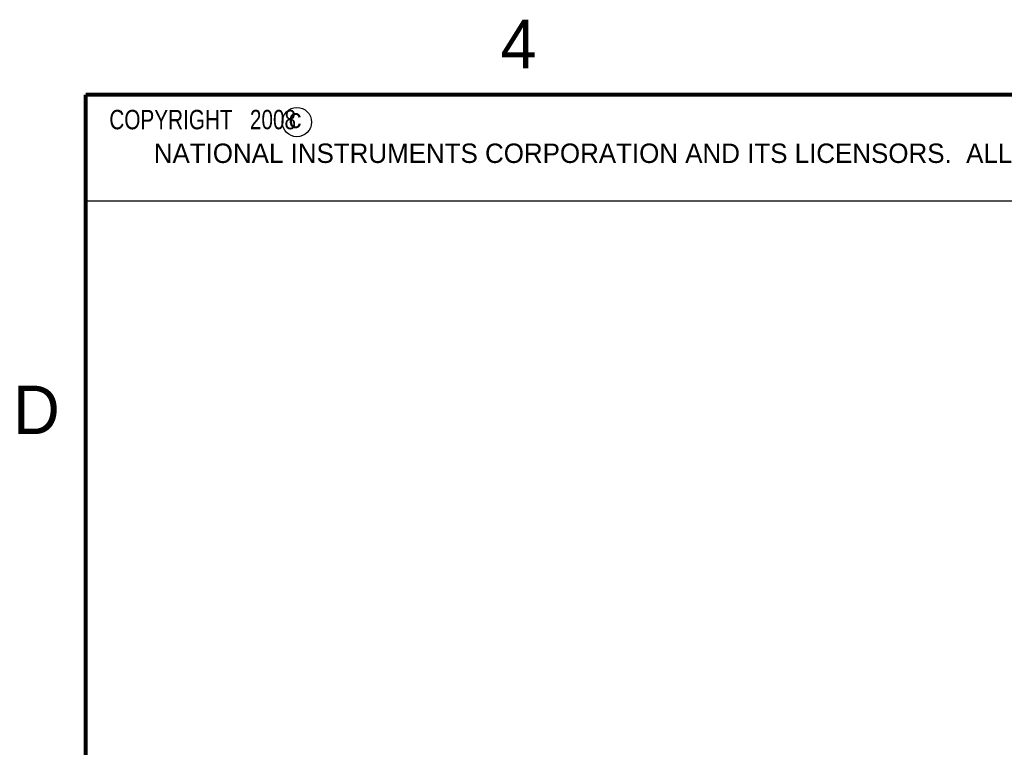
# Model space of a CAD drawing. Header units: inches. Extents: x 0 to 22, y 0 to 17.
# Tile 5 of 20: x 0.2 to 5.2, y 13.1 to 16.9. Entities that reach past the tile are written whole.
import ezdxf

# ---------------------------------------------------------------- set-up
doc = ezdxf.new("R2010")
doc.units = ezdxf.units.IN
doc.header["$LTSCALE"] = 1.21
doc.header["$MEASUREMENT"] = 0
doc.layers.get('0').update_dxf_attribs({"linetype": 'CONTINUOUS'})
doc.styles.get("Standard").update_dxf_attribs({"font": 'txt', "width": 0.8})

msp = doc.modelspace()

# ---------------------------------------------------------------- linework, layer by layer
at = {"color": 2, "linetype": 'CONTINUOUS'}
for p, q in [((0.4999, 16.5), (9.1249, 16.5)), ((0.4999, 16.5), (0.4999, 15.9531)), ((0.4999, 15.9531), (9.1249, 15.9531))]:
    msp.add_line(p, q, dxfattribs=at)
at = {"color": 7, "linetype": 'CONTINUOUS', "const_width": 0.02}
for points in [[(0.5, 16.5), (0.5, 0.5)], [(21.5, 16.5), (0.5, 16.5)]]:
    msp.add_lwpolyline(points, dxfattribs=at)
at = {"color": 2, "linetype": 'CONTINUOUS'}
msp.add_circle((1.5893, 16.359), 0.0754, dxfattribs=at)

# ---------------------------------------------------------------- texts
for s, height, p in [('4', 0.25, (2.64, 16.6369)), ('c', 0.1, (1.5463, 16.328)), ('NATIONAL INSTRUMENTS CORPORATION AND ITS LICENSORS.  ALL RIGHTS RESERVED.', 0.1, (0.851, 16.1482)), ('D', 0.25, (0.125, 14.75))]:
    msp.add_text(s, height=height, dxfattribs=at).set_placement(p)
at = {"color": 2, "linetype": 'CONTINUOUS', "insert": (0.5624, 16.4219), "char_height": 0.1, "width": 1.44, "attachment_point": 1}
msp.add_mtext('  COPYRIGHT   2008', dxfattribs=at)

doc.saveas('drawing.dxf')
